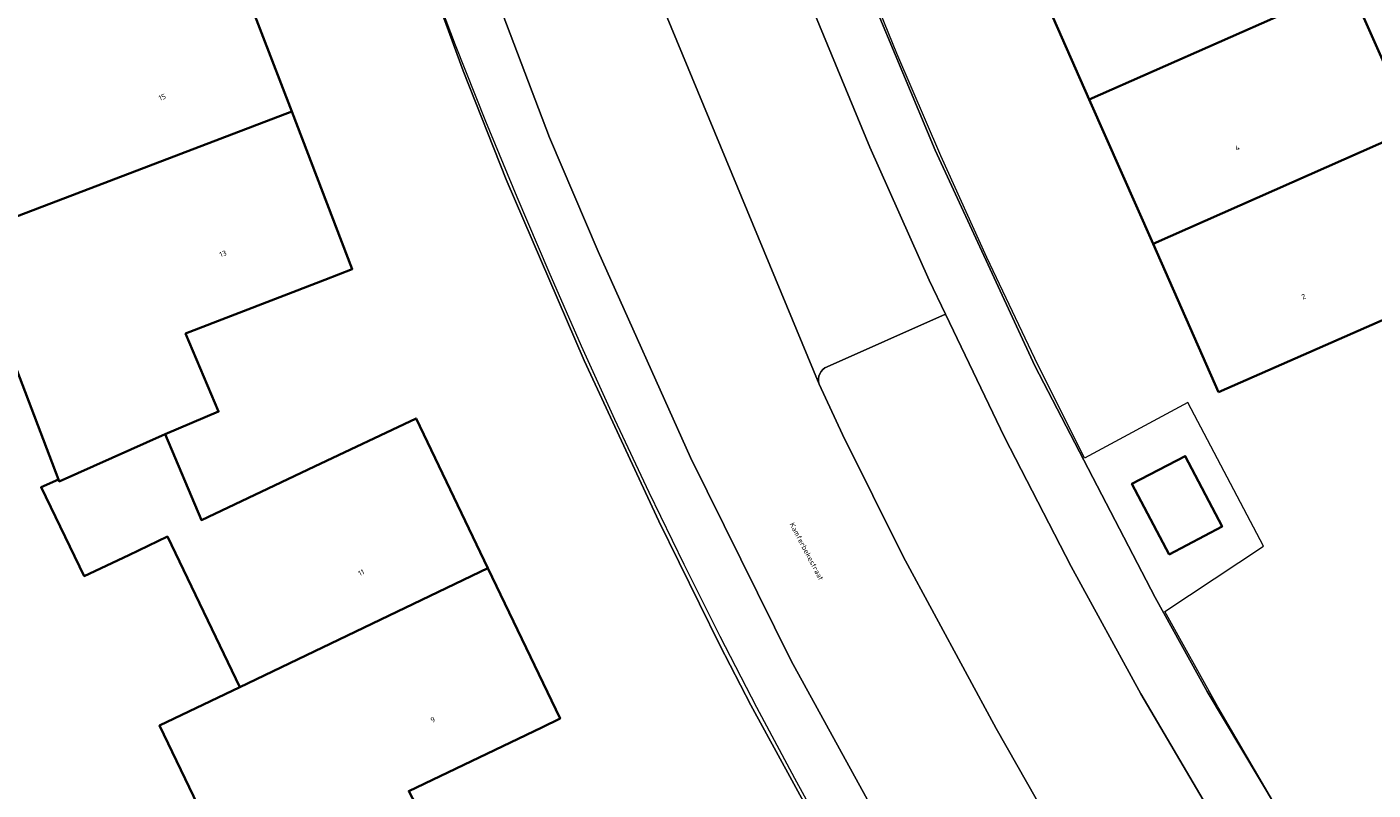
# Model space of a CAD drawing. Header units: metres. Extents: x 237319 to 238937, y 510065 to 511489.
# Tile 105 of 176: x 237894 to 237941, y 511066 to 511092. Entities that reach past the tile are written whole.
import ezdxf
from ezdxf.enums import TextEntityAlignment as Align

# ---------------------------------------------------------------- set-up
doc = ezdxf.new("R2010")
doc.units = ezdxf.units.M
for name, color, linetype, lineweight in [('B-WE-FV-GELEIDING_WILDRASTER-G', 252, 'Continuous', 18), ('B-WE-GR-BEPLANTING_CULTUUR_HEESTERS-GV', 252, 'Continuous', 18), ('B-WE-KG-GRENS_PERCEEL-GV', 252, 'Continuous', 18), ('B-WE-OG-BEBOUWING-GV', 252, 'Continuous', 35), ('B-WE-OG-BEBOUWING-T18', 252, 'Continuous', 18), ('B-WE-OG-TERREIN_ERF-GV', 252, 'Continuous', 18), ('B-WE-OG-TOPOGRAFIE-T18', 252, 'Continuous', 18), ('B-WE-VH-OPENVERHARDING-GV', 252, 'Continuous', 18)]:
    doc.layers.add(name, color=color, linetype=linetype, lineweight=lineweight)
doc.styles.add('NLCS-ISO-M100-T18', font='NLCS-ISO.ttf', dxfattribs={"height": 0.18})

# ---------------------------------------------------------------- blocks, each defined once
blk = doc.blocks.new('brk-2025')
at = {"layer": 'B-WE-KG-GRENS_PERCEEL-GV', "flags": 128}
for points in [[(237979.412, 511067.621), (237971.558, 511061.982), (237963.56, 511056.24), (237949.965, 511046.513), (237947.72, 511049.518), (237945.531, 511052.564), (237943.401, 511055.651), (237941.329, 511058.777), (237939.316, 511061.942), (237937.363, 511065.145), (237935.471, 511068.383), (237933.64, 511071.657), (237937.036, 511073.914), (237934.434, 511078.858), (237930.884, 511076.942), (237929.165, 511080.376), (237927.514, 511083.844), (237925.932, 511087.344), (237924.421, 511090.875), (237922.98, 511094.435)], [(237908.249, 511093.725), (237909.223, 511091.165), (237910.262, 511088.546), (237911.336, 511085.941), (237912.446, 511083.351), (237913.558, 511080.809), (237914.703, 511078.281), (237915.881, 511075.769), (237917.085, 511073.284), (237918.322, 511070.815), (237919.591, 511068.362), (237920.894, 511065.919), (237922.228, 511063.494)]]:
    blk.add_lwpolyline(points, dxfattribs=at)
blk = doc.blocks.new('bgt-2025')
at = {"layer": 'B-WE-GR-BEPLANTING_CULTUUR_HEESTERS-GV', "flags": 128}
for points in [[(237926.091, 511081.892), (237922.023, 511080.088)], [(237931.274, 511062.601), (237935.079, 511064.976), (237932.824, 511068.824), (237930.415, 511073.212), (237928.128, 511077.661), (237926.091, 511081.892)], [(237921.749, 511079.488), (237922.554, 511077.758), (237924.636, 511073.559), (237927.835, 511067.636), (237930.634, 511062.712)]]:
    blk.add_lwpolyline(points, dxfattribs=at)
at = {"layer": 'B-WE-GR-BEPLANTING_CULTUUR_HEESTERS-GV'}
blk.add_lwpolyline([(237922.023, 511080.088, 0.393476), (237921.749, 511079.488)], format="xyb", dxfattribs=at)
at = {"layer": 'B-WE-OG-BEBOUWING-GV', "flags": 128}
for points in [[(237931.044, 511089.285), (237939.988, 511093.244), (237937.795, 511098.198), (237928.855, 511094.24)], [(237895.182, 511095.013), (237893.559, 511094.514), (237888.721, 511093.024), (237888.66, 511093.205), (237886.334, 511092.317), (237884.979, 511091.8), (237886.277, 511088.397), (237890.271, 511089.927), (237892.323, 511084.578), (237892.365, 511084.592), (237903.592, 511088.876), (237901.51, 511094.306), (237901.097, 511094.148), (237900.758, 511094.018), (237896.122, 511092.24)], [(237942.187, 511088.278), (237939.988, 511093.244), (237931.044, 511089.285), (237933.239, 511084.316)], [(237895.589, 511076.14), (237899.233, 511077.762), (237901.075, 511078.542), (237899.936, 511081.231), (237904.732, 511083.083), (237905.673, 511083.446), (237903.592, 511088.876), (237892.365, 511084.592), (237895.561, 511076.205)], [(237935.493, 511079.214), (237944.456, 511083.152), (237942.187, 511088.278), (237933.239, 511084.316)], [(237899.233, 511077.762), (237895.589, 511076.14), (237895.561, 511076.205), (237894.964, 511075.939), (237896.451, 511072.878), (237897.982, 511073.597), (237899.316, 511074.238), (237901.801, 511069.059), (237910.343, 511073.157), (237907.871, 511078.309), (237904.372, 511076.65), (237900.485, 511074.806)], [(237933.799, 511073.617), (237935.613, 511074.583), (237934.349, 511077.009), (237932.51, 511076.059)], [(237901.801, 511069.059), (237899.044, 511067.736), (237901.527, 511062.562), (237901.4, 511062.502), (237902.805, 511059.526), (237909.026, 511062.796), (237907.618, 511065.475), (237912.205, 511067.671), (237912.831, 511067.971), (237910.343, 511073.157)]]:
    blk.add_lwpolyline(points, close=True, dxfattribs=at)
at = {"layer": 'B-WE-OG-TERREIN_ERF-GV', "flags": 128}
for points in [[(237894.057, 511006.386), (237902.907, 511012.729), (237915.393, 511021.714), (237938.613, 511038.307), (237937.512, 511039.778), (237935.178, 511042.918), (237933.433, 511045.364), (237931.123, 511048.767), (237927.779, 511053.917), (237924.582, 511059.152), (237922.289, 511063.144), (237919.393, 511068.434), (237918.325, 511070.499), (237916.228, 511074.766), (237913.66, 511080.302), (237910.97, 511086.537), (237909.493, 511090.277), (237907.614, 511095.413), (237905.83, 511100.665), (237904.415, 511104.994), (237903.555, 511107.762), (237901.792, 511114.427), (237873.801, 511109.249)], [(237901.51, 511094.306), (237903.592, 511088.876), (237905.673, 511083.446), (237904.732, 511083.083), (237899.936, 511081.231), (237901.075, 511078.542), (237899.233, 511077.762), (237900.485, 511074.806), (237904.372, 511076.65), (237907.871, 511078.309), (237910.343, 511073.157), (237912.831, 511067.971), (237912.205, 511067.671), (237907.618, 511065.475)], [(237919.873, 511037.807), (237919.587, 511038.226), (237916.353, 511042.965), (237913.704, 511041.163), (237911.854, 511043.856), (237910.2, 511046.727), (237907.33, 511051.708), (237904.449, 511056.684), (237902.805, 511059.526), (237901.4, 511062.502), (237901.527, 511062.562), (237899.044, 511067.736), (237901.801, 511069.059), (237899.316, 511074.238), (237897.982, 511073.597), (237896.451, 511072.878), (237894.964, 511075.939), (237895.561, 511076.205), (237892.365, 511084.592)], [(237920.328, 511101.545), (237921.736, 511097.546), (237923.513, 511092.885), (237925.74, 511087.547), (237929.168, 511080.117), (237933.314, 511072.144), (237935.105, 511068.908), (237938.083, 511063.915), (237940.809, 511059.584), (237943.759, 511055.076), (237945.493, 511052.592), (237949.934, 511046.424), (238011.007, 511090.176), (238031.059, 511104.587)]]:
    blk.add_lwpolyline(points, dxfattribs=at)
for points in [[(237944.456, 511083.152), (237935.493, 511079.214), (237933.239, 511084.316), (237931.044, 511089.285), (237928.855, 511094.24), (237926.595, 511099.355), (237935.535, 511103.302), (237937.795, 511098.198), (237939.988, 511093.244), (237942.187, 511088.278)], [(237935.613, 511074.583), (237933.799, 511073.617), (237932.51, 511076.059), (237934.349, 511077.009)]]:
    blk.add_lwpolyline(points, close=True, dxfattribs=at)
at = {"layer": 'B-WE-VH-OPENVERHARDING-GV', "flags": 128}
for points in [[(237921.213, 511093.178), (237923.495, 511087.642), (237925.528, 511083.063), (237926.091, 511081.892), (237928.128, 511077.661), (237930.415, 511073.212), (237932.824, 511068.824), (237935.079, 511064.976), (237935.343, 511064.526), (237937.442, 511061.107), (237940.128, 511056.882), (237942.34, 511053.564)], [(237943.759, 511055.076), (237940.809, 511059.584), (237938.083, 511063.915), (237935.105, 511068.908), (237933.314, 511072.144), (237929.168, 511080.117), (237925.74, 511087.547), (237923.513, 511092.885)], [(237907.614, 511095.413), (237909.493, 511090.277), (237910.97, 511086.537), (237913.66, 511080.302), (237916.228, 511074.766), (237918.325, 511070.499), (237919.393, 511068.434), (237922.289, 511063.144)], [(237924.552, 511063.09), (237920.785, 511069.963), (237917.319, 511076.966), (237914.14, 511084.056), (237912.469, 511087.979), (237910.391, 511093.466)], [(237922.023, 511080.088), (237926.091, 511081.892), (237925.528, 511083.063), (237923.495, 511087.642), (237921.213, 511093.178), (237919.785, 511096.888), (237919.358, 511098.109), (237915.273, 511096.655)], [(237944.335, 511042.409), (237942.738, 511044.495), (237940.98, 511046.885), (237940.921, 511046.975), (237930.634, 511062.712), (237927.835, 511067.636), (237924.636, 511073.559), (237922.554, 511077.758), (237921.749, 511079.488), (237914.568, 511096.822), (237914.48, 511097.085), (237912.494, 511096.3), (237911.883, 511096.059), (237909.773, 511095.225), (237910.391, 511093.466), (237912.469, 511087.979), (237914.14, 511084.056), (237917.319, 511076.966), (237920.785, 511069.963), (237924.552, 511063.09), (237928.46, 511056.506), (237932.472, 511050.266), (237936.032, 511045.061), (237939.085, 511040.925)], [(237914.568, 511096.822), (237921.749, 511079.488)]]:
    blk.add_lwpolyline(points, dxfattribs=at)
at = {"layer": 'B-WE-VH-OPENVERHARDING-GV'}
blk.add_lwpolyline([(237921.749, 511079.488, -0.393476), (237922.023, 511080.088)], format="xyb", dxfattribs=at)
at = {"layer": 'B-WE-KG-GRENS_PERCEEL-GV'}
blk.add_blockref('brk-2025', (0, 0), dxfattribs=at)
at = {"layer": 'B-WE-OG-BEBOUWING-T18', "style": 'NLCS-ISO-M100-T18'}
for s, rotation, p in [('15', 21, (237899.135, 511089.369)), ('4', 23.9, (237936.139, 511087.626)), ('13', 21, (237901.226, 511083.977)), ('2', 23.9, (237938.419, 511082.504)), ('11', 25.6, (237905.985, 511072.999)), ('9', 25.6, (237908.449, 511067.932))]:
    blk.add_text(s, height=0.18, rotation=rotation, dxfattribs=at).set_placement(p, align=Align.MIDDLE)
at = {"layer": 'B-WE-OG-TOPOGRAFIE-T18', "style": 'NLCS-ISO-M100-T18'}
blk.add_text('Kamferbekestraat', height=0.18, rotation=297.8, dxfattribs=at).set_placement((237921.315, 511073.73), align=Align.MIDDLE)

msp = doc.modelspace()

# ---------------------------------------------------------------- block references
at = {"layer": 'B-WE-FV-GELEIDING_WILDRASTER-G'}
msp.add_blockref('bgt-2025', (0, 0), dxfattribs=at)

doc.saveas('drawing.dxf')
